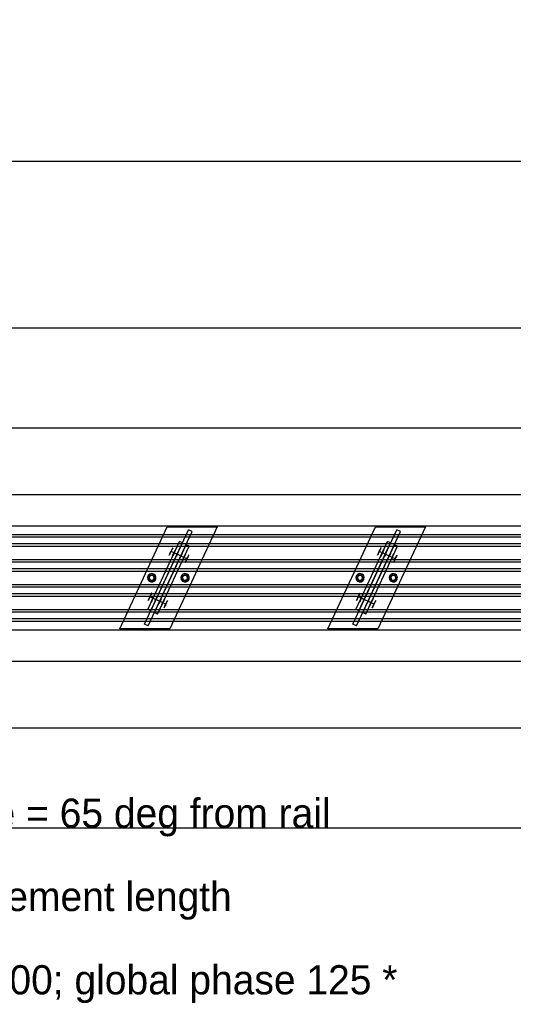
# Model space of a CAD drawing. Header units: millimetres. Extents: x 0 to 5490, y -1212 to 1798.
# Tile 2 of 14: x 696 to 1289, y -1212 to -30. Entities that reach past the tile are written whole.
import ezdxf

# ---------------------------------------------------------------- set-up
doc = ezdxf.new("R2010")
doc.units = ezdxf.units.MM
for name, color, linetype in [('TI-CONTEXT', 8, 'Continuous'), ('TI-PRODUCT', 7, 'Continuous'), ('TI-TEXT', 7, 'Continuous')]:
    doc.layers.add(name, color=color, linetype=linetype)
doc.dimstyles.get("Standard").update_dxf_attribs({"dimtxt": 2.5, "dimasz": 2.5, "dimexe": 1.25, "dimexo": 0.625, "dimtad": 1, "dimtxsty": 'Standard', "dimcen": 2.5, "dimazin": 3, "dimtfac": 1, "dimtmove": 0, "dimatfit": 3, "dimarcsym": 0})

# ---------------------------------------------------------------- blocks, each defined once
blk = doc.blocks.new('_CLOSEDFILLED')
at = {"color": 0, "linetype": 'ByBlock'}
blk.add_solid([(-1, 0.164), (0, 0), (-1, -0.164)], dxfattribs=at)
blk = doc.blocks.new('*D0')
for p, q in [((0, 0), (0, -200)), ((4000, 0), (4000, -200)), ((16, -200), (1916, -200)), ((2084, -200), (3984, -200))]:
    blk.add_line(p, q)
at = {"layer": 'Defpoints'}
for p in [(0, 0), (4000, 0), (0, -200)]:
    blk.add_point(p, dxfattribs=at)
at = {"xscale": 16, "yscale": 16, "rotation": 180}
blk.add_blockref('_CLOSEDFILLED', (0, -200), dxfattribs=at)
at = {"xscale": 16, "yscale": 16}
blk.add_blockref('_CLOSEDFILLED', (4000, -200), dxfattribs=at)
at = {"insert": (2000, -200), "char_height": 28, "attachment_point": 5}
blk.add_mtext('4000 *', dxfattribs=at)

msp = doc.modelspace()

# ---------------------------------------------------------------- linework, layer by layer
at = {"layer": 'TI-CONTEXT'}
for points in [[(0, -400), (4000, -400)], [(0, -400), (4000, -400)], [(0, -520), (4000, -520)], [(0, -600), (4000, -600)], [(0, -800), (4000, -800)], [(0, -880), (4000, -880)], [(0, -1000), (4000, -1000)], [(0, -1000), (4000, -1000)]]:
    msp.add_lwpolyline(points, dxfattribs=at)
at = {"layer": 'TI-PRODUCT'}
for points in [[(0, -637.5), (4000, -637.5)], [(0, -637.5), (4000, -637.5)], [(0, -648), (4000, -648)], [(816.473, -761.176), (873.527, -638.824)], [(816.473, -761.176), (873.527, -638.824)], [(846.321, -755.588), (899.148, -642.299)], [(846.321, -755.588), (899.148, -642.299)], [(850.852, -757.701), (903.679, -644.412)], [(850.852, -757.701), (903.679, -644.412)], [(873.527, -638.824), (933.527, -638.824)], [(873.527, -638.824), (933.527, -638.824)], [(933.527, -638.824), (876.473, -761.176)], [(933.527, -638.824), (876.473, -761.176)], [(903.679, -644.412), (899.148, -642.299)], [(903.679, -644.412), (899.148, -642.299)], [(1066.473, -761.176), (1123.527, -638.824)], [(1066.473, -761.176), (1123.527, -638.824)], [(1096.321, -755.588), (1149.148, -642.299)], [(1096.321, -755.588), (1149.148, -642.299)], [(1100.852, -757.701), (1153.679, -644.412)], [(1100.852, -757.701), (1153.679, -644.412)], [(1123.527, -638.824), (1183.527, -638.824)], [(1123.527, -638.824), (1183.527, -638.824)], [(1183.527, -638.824), (1126.473, -761.176)], [(1183.527, -638.824), (1126.473, -761.176)], [(1153.679, -644.412), (1149.148, -642.299)], [(1153.679, -644.412), (1149.148, -642.299)], [(0, -651), (4000, -651)], [(0, -659), (4000, -659)], [(850.091, -738.037), (888.127, -656.469)], [(850.091, -738.037), (888.127, -656.469)], [(853.716, -739.727), (891.752, -658.16)], [(853.716, -739.727), (891.752, -658.16)], [(858.248, -741.84), (896.284, -660.273)], [(858.248, -741.84), (896.284, -660.273)], [(891.752, -658.16), (888.127, -656.469)], [(891.752, -658.16), (888.127, -656.469)], [(899.909, -661.963), (896.284, -660.273)], [(899.909, -661.963), (896.284, -660.273)], [(1100.091, -738.037), (1138.127, -656.469)], [(1100.091, -738.037), (1138.127, -656.469)], [(1103.716, -739.727), (1141.752, -658.16)], [(1103.716, -739.727), (1141.752, -658.16)], [(1108.248, -741.84), (1146.284, -660.273)], [(1108.248, -741.84), (1146.284, -660.273)], [(1141.752, -658.16), (1138.127, -656.469)], [(1141.752, -658.16), (1138.127, -656.469)], [(1149.909, -661.963), (1146.284, -660.273)], [(1149.909, -661.963), (1146.284, -660.273)], [(0, -662), (4000, -662)], [(861.873, -743.531), (899.909, -661.963)], [(861.873, -743.531), (899.909, -661.963)], [(878.162, -668.373), (879.144, -666.267), (879.901, -664.644), (880.26, -663.875), (880.138, -664.136), (879.564, -665.368), (878.668, -667.289), (877.657, -669.458), (876.761, -671.378), (876.187, -672.61), (876.065, -672.872), (876.423, -672.103), (877.18, -670.479), (878.162, -668.373)], [(881.788, -670.064), (878.162, -668.373)], [(881.788, -670.064), (882.77, -667.958), (883.527, -666.334), (883.885, -665.565), (883.763, -665.827), (883.189, -667.059), (882.293, -668.979), (881.282, -671.148), (880.386, -673.069), (879.812, -674.301), (879.69, -674.562), (880.049, -673.793), (880.806, -672.17), (881.788, -670.064)], [(881.788, -670.064), (882.587, -668.349), (883.133, -667.178), (883.252, -666.924), (882.905, -667.666), (882.204, -669.17), (881.371, -670.957), (880.67, -672.461), (880.323, -673.204), (880.442, -672.949), (880.988, -671.779), (881.788, -670.064)], [(881.788, -670.064), (882.533, -668.466), (882.993, -667.478), (882.993, -667.478), (882.533, -668.466), (881.788, -670.064), (881.042, -671.662), (880.582, -672.65), (880.582, -672.65), (881.042, -671.662), (881.788, -670.064)], [(885.413, -671.754), (881.788, -670.064)], [(893.57, -675.558), (881.788, -670.064)], [(885.413, -671.754), (886.212, -670.039), (886.758, -668.869), (886.877, -668.614), (886.531, -669.357), (885.83, -670.861), (884.996, -672.648), (884.295, -674.152), (883.949, -674.894), (884.067, -674.64), (884.613, -673.469), (885.413, -671.754)], [(885.413, -671.754), (886.212, -670.039), (886.758, -668.869), (886.877, -668.614), (886.531, -669.357), (885.83, -670.861), (884.996, -672.648), (884.295, -674.152), (883.949, -674.894), (884.067, -674.64), (884.613, -673.469), (885.413, -671.754)], [(889.944, -673.867), (885.413, -671.754)], [(889.944, -673.867), (890.744, -672.152), (891.29, -670.982), (891.408, -670.728), (891.062, -671.47), (890.361, -672.974), (889.528, -674.761), (888.826, -676.265), (888.48, -677.007), (888.599, -676.753), (889.145, -675.582), (889.944, -673.867)], [(889.944, -673.867), (890.744, -672.152), (891.29, -670.982), (891.408, -670.728), (891.062, -671.47), (890.361, -672.974), (889.528, -674.761), (888.826, -676.265), (888.48, -677.007), (888.599, -676.753), (889.145, -675.582), (889.944, -673.867)], [(893.57, -675.558), (894.552, -673.452), (895.309, -671.828), (895.667, -671.059), (895.545, -671.321), (894.971, -672.553), (894.075, -674.473), (893.064, -676.642), (892.168, -678.563), (891.594, -679.795), (891.472, -680.056), (891.831, -679.287), (892.588, -677.664), (893.57, -675.558)], [(893.57, -675.558), (894.369, -673.843), (894.915, -672.672), (895.034, -672.418), (894.687, -673.16), (893.986, -674.664), (893.153, -676.451), (892.452, -677.955), (892.105, -678.698), (892.224, -678.443), (892.77, -677.273), (893.57, -675.558)], [(893.57, -675.558), (894.315, -673.96), (894.775, -672.972), (894.775, -672.972), (894.315, -673.96), (893.57, -675.558), (892.824, -677.156), (892.364, -678.144), (892.364, -678.144), (892.824, -677.156), (893.57, -675.558)], [(897.195, -677.248), (898.177, -675.142), (898.934, -673.519), (899.292, -672.75), (899.171, -673.011), (898.596, -674.243), (897.7, -676.164), (896.689, -678.333), (895.794, -680.253), (895.219, -681.485), (895.097, -681.747), (895.456, -680.978), (896.213, -679.354), (897.195, -677.248)], [(1111.873, -743.531), (1149.909, -661.963)], [(1111.873, -743.531), (1149.909, -661.963)], [(1128.162, -668.373), (1129.144, -666.267), (1129.901, -664.644), (1130.26, -663.875), (1130.138, -664.136), (1129.564, -665.368), (1128.668, -667.289), (1127.657, -669.458), (1126.761, -671.378), (1126.187, -672.61), (1126.065, -672.872), (1126.423, -672.103), (1127.18, -670.479), (1128.162, -668.373)], [(1131.788, -670.064), (1128.162, -668.373)], [(1131.788, -670.064), (1132.77, -667.958), (1133.527, -666.334), (1133.885, -665.565), (1133.763, -665.827), (1133.189, -667.059), (1132.293, -668.979), (1131.282, -671.148), (1130.386, -673.069), (1129.812, -674.301), (1129.69, -674.562), (1130.049, -673.793), (1130.806, -672.17), (1131.788, -670.064)], [(1131.788, -670.064), (1132.587, -668.349), (1133.133, -667.178), (1133.252, -666.924), (1132.905, -667.666), (1132.204, -669.17), (1131.371, -670.957), (1130.67, -672.461), (1130.323, -673.204), (1130.442, -672.949), (1130.988, -671.779), (1131.788, -670.064)], [(1131.788, -670.064), (1132.533, -668.466), (1132.993, -667.478), (1132.993, -667.478), (1132.533, -668.466), (1131.788, -670.064), (1131.042, -671.662), (1130.582, -672.65), (1130.582, -672.65), (1131.042, -671.662), (1131.788, -670.064)], [(1135.413, -671.754), (1131.788, -670.064)], [(1143.57, -675.558), (1131.788, -670.064)], [(1135.413, -671.754), (1136.212, -670.039), (1136.758, -668.869), (1136.877, -668.614), (1136.531, -669.357), (1135.83, -670.861), (1134.996, -672.648), (1134.295, -674.152), (1133.949, -674.894), (1134.067, -674.64), (1134.613, -673.469), (1135.413, -671.754)], [(1135.413, -671.754), (1136.212, -670.039), (1136.758, -668.869), (1136.877, -668.614), (1136.531, -669.357), (1135.83, -670.861), (1134.996, -672.648), (1134.295, -674.152), (1133.949, -674.894), (1134.067, -674.64), (1134.613, -673.469), (1135.413, -671.754)], [(1139.944, -673.867), (1135.413, -671.754)], [(1139.944, -673.867), (1140.744, -672.152), (1141.29, -670.982), (1141.408, -670.728), (1141.062, -671.47), (1140.361, -672.974), (1139.528, -674.761), (1138.826, -676.265), (1138.48, -677.007), (1138.599, -676.753), (1139.145, -675.582), (1139.944, -673.867)], [(1139.944, -673.867), (1140.744, -672.152), (1141.29, -670.982), (1141.408, -670.728), (1141.062, -671.47), (1140.361, -672.974), (1139.528, -674.761), (1138.826, -676.265), (1138.48, -677.007), (1138.599, -676.753), (1139.145, -675.582), (1139.944, -673.867)], [(1143.57, -675.558), (1144.552, -673.452), (1145.309, -671.828), (1145.667, -671.059), (1145.545, -671.321), (1144.971, -672.553), (1144.075, -674.473), (1143.064, -676.642), (1142.168, -678.563), (1141.594, -679.795), (1141.472, -680.056), (1141.831, -679.287), (1142.588, -677.664), (1143.57, -675.558)], [(1143.57, -675.558), (1144.369, -673.843), (1144.915, -672.672), (1145.034, -672.418), (1144.687, -673.16), (1143.986, -674.664), (1143.153, -676.451), (1142.452, -677.955), (1142.105, -678.698), (1142.224, -678.443), (1142.77, -677.273), (1143.57, -675.558)], [(1143.57, -675.558), (1144.315, -673.96), (1144.775, -672.972), (1144.775, -672.972), (1144.315, -673.96), (1143.57, -675.558), (1142.824, -677.156), (1142.364, -678.144), (1142.364, -678.144), (1142.824, -677.156), (1143.57, -675.558)], [(1147.195, -677.248), (1148.177, -675.142), (1148.934, -673.519), (1149.292, -672.75), (1149.171, -673.011), (1148.596, -674.243), (1147.7, -676.164), (1146.689, -678.333), (1145.794, -680.253), (1145.219, -681.485), (1145.097, -681.747), (1145.456, -680.978), (1146.213, -679.354), (1147.195, -677.248)], [(0, -678), (4000, -678)], [(0, -681), (4000, -681)], [(893.57, -675.558), (889.944, -673.867)], [(897.195, -677.248), (893.57, -675.558)], [(1143.57, -675.558), (1139.944, -673.867)], [(1147.195, -677.248), (1143.57, -675.558)], [(0, -689), (4000, -689)], [(0, -692), (4000, -692)], [(857.113, -695.468), (854.765, -695.006), (852.471, -695.687), (850.756, -697.356), (850.014, -699.631), (850.413, -701.991), (851.864, -703.894), (854.033, -704.906), (856.423, -704.793), (858.488, -703.583), (859.753, -701.551), (859.93, -699.165), (858.977, -696.97), (857.113, -695.468)], [(857.113, -695.468), (854.765, -695.006), (852.471, -695.687), (850.756, -697.356), (850.014, -699.631), (850.413, -701.991), (851.864, -703.894), (854.033, -704.906), (856.423, -704.793), (858.488, -703.583), (859.753, -701.551), (859.93, -699.165), (858.977, -696.97), (857.113, -695.468)], [(856.479, -696.828), (854.529, -696.532), (852.729, -697.337), (851.65, -698.987), (851.634, -700.959), (852.687, -702.627), (854.474, -703.46), (856.429, -703.195), (857.929, -701.916), (858.5, -700.028), (857.959, -698.131), (856.479, -696.828)], [(856.479, -696.828), (854.529, -696.532), (852.729, -697.337), (851.65, -698.987), (851.634, -700.959), (852.687, -702.627), (854.474, -703.46), (856.429, -703.195), (857.929, -701.916), (858.5, -700.028), (857.959, -698.131), (856.479, -696.828)], [(856.479, -696.828), (854.529, -696.532), (852.729, -697.337), (851.65, -698.987), (851.634, -700.959), (852.687, -702.627), (854.474, -703.46), (856.429, -703.195), (857.929, -701.916), (858.5, -700.028), (857.959, -698.131), (856.479, -696.828)], [(856.479, -696.828), (854.529, -696.532), (852.729, -697.337), (851.65, -698.987), (851.634, -700.959), (852.687, -702.627), (854.474, -703.46), (856.429, -703.195), (857.929, -701.916), (858.5, -700.028), (857.959, -698.131), (856.479, -696.828)], [(856.268, -697.281), (854.428, -697.055), (852.806, -697.954), (852.022, -699.634), (852.376, -701.454), (853.732, -702.719), (855.572, -702.945), (857.194, -702.046), (857.978, -700.366), (857.624, -698.546), (856.268, -697.281)], [(856.268, -697.281), (854.428, -697.055), (852.806, -697.954), (852.022, -699.634), (852.376, -701.454), (853.732, -702.719), (855.572, -702.945), (857.194, -702.046), (857.978, -700.366), (857.624, -698.546), (856.268, -697.281)], [(897.113, -695.468), (894.765, -695.006), (892.471, -695.687), (890.756, -697.356), (890.014, -699.631), (890.413, -701.991), (891.864, -703.894), (894.033, -704.906), (896.423, -704.793), (898.488, -703.583), (899.753, -701.551), (899.93, -699.165), (898.977, -696.97), (897.113, -695.468)], [(897.113, -695.468), (894.765, -695.006), (892.471, -695.687), (890.756, -697.356), (890.014, -699.631), (890.413, -701.991), (891.864, -703.894), (894.033, -704.906), (896.423, -704.793), (898.488, -703.583), (899.753, -701.551), (899.93, -699.165), (898.977, -696.97), (897.113, -695.468)], [(896.479, -696.828), (894.529, -696.532), (892.729, -697.337), (891.65, -698.987), (891.634, -700.959), (892.687, -702.627), (894.474, -703.46), (896.429, -703.195), (897.929, -701.916), (898.5, -700.028), (897.959, -698.131), (896.479, -696.828)], [(896.479, -696.828), (894.529, -696.532), (892.729, -697.337), (891.65, -698.987), (891.634, -700.959), (892.687, -702.627), (894.474, -703.46), (896.429, -703.195), (897.929, -701.916), (898.5, -700.028), (897.959, -698.131), (896.479, -696.828)], [(896.479, -696.828), (894.529, -696.532), (892.729, -697.337), (891.65, -698.987), (891.634, -700.959), (892.687, -702.627), (894.474, -703.46), (896.429, -703.195), (897.929, -701.916), (898.5, -700.028), (897.959, -698.131), (896.479, -696.828)], [(896.479, -696.828), (894.529, -696.532), (892.729, -697.337), (891.65, -698.987), (891.634, -700.959), (892.687, -702.627), (894.474, -703.46), (896.429, -703.195), (897.929, -701.916), (898.5, -700.028), (897.959, -698.131), (896.479, -696.828)], [(896.268, -697.281), (894.428, -697.055), (892.806, -697.954), (892.022, -699.634), (892.376, -701.454), (893.732, -702.719), (895.572, -702.945), (897.194, -702.046), (897.978, -700.366), (897.624, -698.546), (896.268, -697.281)], [(896.268, -697.281), (894.428, -697.055), (892.806, -697.954), (892.022, -699.634), (892.376, -701.454), (893.732, -702.719), (895.572, -702.945), (897.194, -702.046), (897.978, -700.366), (897.624, -698.546), (896.268, -697.281)], [(1107.113, -695.468), (1104.765, -695.006), (1102.471, -695.687), (1100.756, -697.356), (1100.014, -699.631), (1100.413, -701.991), (1101.864, -703.894), (1104.033, -704.906), (1106.423, -704.793), (1108.488, -703.583), (1109.753, -701.551), (1109.93, -699.165), (1108.977, -696.97), (1107.113, -695.468)], [(1107.113, -695.468), (1104.765, -695.006), (1102.471, -695.687), (1100.756, -697.356), (1100.014, -699.631), (1100.413, -701.991), (1101.864, -703.894), (1104.033, -704.906), (1106.423, -704.793), (1108.488, -703.583), (1109.753, -701.551), (1109.93, -699.165), (1108.977, -696.97), (1107.113, -695.468)], [(1106.479, -696.828), (1104.529, -696.532), (1102.729, -697.337), (1101.65, -698.987), (1101.634, -700.959), (1102.687, -702.627), (1104.474, -703.46), (1106.429, -703.195), (1107.929, -701.916), (1108.5, -700.028), (1107.959, -698.131), (1106.479, -696.828)], [(1106.479, -696.828), (1104.529, -696.532), (1102.729, -697.337), (1101.65, -698.987), (1101.634, -700.959), (1102.687, -702.627), (1104.474, -703.46), (1106.429, -703.195), (1107.929, -701.916), (1108.5, -700.028), (1107.959, -698.131), (1106.479, -696.828)], [(1106.479, -696.828), (1104.529, -696.532), (1102.729, -697.337), (1101.65, -698.987), (1101.634, -700.959), (1102.687, -702.627), (1104.474, -703.46), (1106.429, -703.195), (1107.929, -701.916), (1108.5, -700.028), (1107.959, -698.131), (1106.479, -696.828)], [(1106.479, -696.828), (1104.529, -696.532), (1102.729, -697.337), (1101.65, -698.987), (1101.634, -700.959), (1102.687, -702.627), (1104.474, -703.46), (1106.429, -703.195), (1107.929, -701.916), (1108.5, -700.028), (1107.959, -698.131), (1106.479, -696.828)], [(1106.268, -697.281), (1104.428, -697.055), (1102.806, -697.954), (1102.022, -699.634), (1102.376, -701.454), (1103.732, -702.719), (1105.572, -702.945), (1107.194, -702.046), (1107.978, -700.366), (1107.624, -698.546), (1106.268, -697.281)], [(1106.268, -697.281), (1104.428, -697.055), (1102.806, -697.954), (1102.022, -699.634), (1102.376, -701.454), (1103.732, -702.719), (1105.572, -702.945), (1107.194, -702.046), (1107.978, -700.366), (1107.624, -698.546), (1106.268, -697.281)], [(1147.113, -695.468), (1144.765, -695.006), (1142.471, -695.687), (1140.756, -697.356), (1140.014, -699.631), (1140.413, -701.991), (1141.864, -703.894), (1144.033, -704.906), (1146.423, -704.793), (1148.488, -703.583), (1149.753, -701.551), (1149.93, -699.165), (1148.977, -696.97), (1147.113, -695.468)], [(1147.113, -695.468), (1144.765, -695.006), (1142.471, -695.687), (1140.756, -697.356), (1140.014, -699.631), (1140.413, -701.991), (1141.864, -703.894), (1144.033, -704.906), (1146.423, -704.793), (1148.488, -703.583), (1149.753, -701.551), (1149.93, -699.165), (1148.977, -696.97), (1147.113, -695.468)], [(1146.479, -696.828), (1144.529, -696.532), (1142.729, -697.337), (1141.65, -698.987), (1141.634, -700.959), (1142.687, -702.627), (1144.474, -703.46), (1146.429, -703.195), (1147.929, -701.916), (1148.5, -700.028), (1147.959, -698.131), (1146.479, -696.828)], [(1146.479, -696.828), (1144.529, -696.532), (1142.729, -697.337), (1141.65, -698.987), (1141.634, -700.959), (1142.687, -702.627), (1144.474, -703.46), (1146.429, -703.195), (1147.929, -701.916), (1148.5, -700.028), (1147.959, -698.131), (1146.479, -696.828)], [(1146.479, -696.828), (1144.529, -696.532), (1142.729, -697.337), (1141.65, -698.987), (1141.634, -700.959), (1142.687, -702.627), (1144.474, -703.46), (1146.429, -703.195), (1147.929, -701.916), (1148.5, -700.028), (1147.959, -698.131), (1146.479, -696.828)], [(1146.479, -696.828), (1144.529, -696.532), (1142.729, -697.337), (1141.65, -698.987), (1141.634, -700.959), (1142.687, -702.627), (1144.474, -703.46), (1146.429, -703.195), (1147.929, -701.916), (1148.5, -700.028), (1147.959, -698.131), (1146.479, -696.828)], [(1146.268, -697.281), (1144.428, -697.055), (1142.806, -697.954), (1142.022, -699.634), (1142.376, -701.454), (1143.732, -702.719), (1145.572, -702.945), (1147.194, -702.046), (1147.978, -700.366), (1147.624, -698.546), (1146.268, -697.281)], [(1146.268, -697.281), (1144.428, -697.055), (1142.806, -697.954), (1142.022, -699.634), (1142.376, -701.454), (1143.732, -702.719), (1145.572, -702.945), (1147.194, -702.046), (1147.978, -700.366), (1147.624, -698.546), (1146.268, -697.281)], [(0, -708), (4000, -708)], [(0, -711), (4000, -711)], [(0, -719), (4000, -719)], [(852.805, -722.752), (853.787, -720.646), (854.544, -719.022), (854.903, -718.253), (854.781, -718.515), (854.206, -719.747), (853.311, -721.667), (852.3, -723.836), (851.404, -725.757), (850.829, -726.989), (850.708, -727.25), (851.066, -726.481), (851.823, -724.858), (852.805, -722.752)], [(856.43, -724.442), (857.412, -722.336), (858.169, -720.713), (858.528, -719.944), (858.406, -720.205), (857.832, -721.437), (856.936, -723.358), (855.925, -725.527), (855.029, -727.447), (854.455, -728.679), (854.333, -728.941), (854.691, -728.172), (855.448, -726.548), (856.43, -724.442)], [(1102.805, -722.752), (1103.787, -720.646), (1104.544, -719.022), (1104.903, -718.253), (1104.781, -718.515), (1104.206, -719.747), (1103.311, -721.667), (1102.3, -723.836), (1101.404, -725.757), (1100.829, -726.989), (1100.708, -727.25), (1101.066, -726.481), (1101.823, -724.858), (1102.805, -722.752)], [(1106.43, -724.442), (1107.412, -722.336), (1108.169, -720.713), (1108.528, -719.944), (1108.406, -720.205), (1107.832, -721.437), (1106.936, -723.358), (1105.925, -725.527), (1105.029, -727.447), (1104.455, -728.679), (1104.333, -728.941), (1104.691, -728.172), (1105.448, -726.548), (1106.43, -724.442)], [(0, -722), (4000, -722)], [(856.43, -724.442), (852.805, -722.752)], [(856.43, -724.442), (857.23, -722.727), (857.776, -721.557), (857.895, -721.302), (857.548, -722.045), (856.847, -723.549), (856.014, -725.336), (855.313, -726.84), (854.966, -727.582), (855.085, -727.328), (855.631, -726.157), (856.43, -724.442)], [(856.43, -724.442), (857.176, -722.844), (857.636, -721.856), (857.636, -721.856), (857.176, -722.844), (856.43, -724.442), (855.685, -726.04), (855.225, -727.028), (855.225, -727.028), (855.685, -726.04), (856.43, -724.442)], [(860.056, -726.133), (856.43, -724.442)], [(868.212, -729.936), (856.43, -724.442)], [(860.056, -726.133), (860.855, -724.418), (861.401, -723.247), (861.52, -722.993), (861.174, -723.735), (860.472, -725.239), (859.639, -727.026), (858.938, -728.53), (858.592, -729.272), (858.71, -729.018), (859.256, -727.848), (860.056, -726.133)], [(860.056, -726.133), (860.855, -724.418), (861.401, -723.247), (861.52, -722.993), (861.174, -723.735), (860.472, -725.239), (859.639, -727.026), (858.938, -728.53), (858.592, -729.272), (858.71, -729.018), (859.256, -727.848), (860.056, -726.133)], [(864.587, -728.246), (860.056, -726.133)], [(864.587, -728.246), (865.387, -726.531), (865.933, -725.36), (866.051, -725.106), (865.705, -725.848), (865.004, -727.352), (864.17, -729.139), (863.469, -730.643), (863.123, -731.386), (863.242, -731.131), (863.788, -729.961), (864.587, -728.246)], [(864.587, -728.246), (865.387, -726.531), (865.933, -725.36), (866.051, -725.106), (865.705, -725.848), (865.004, -727.352), (864.17, -729.139), (863.469, -730.643), (863.123, -731.386), (863.242, -731.131), (863.788, -729.961), (864.587, -728.246)], [(868.212, -729.936), (864.587, -728.246)], [(868.212, -729.936), (869.194, -727.83), (869.951, -726.207), (870.31, -725.438), (870.188, -725.699), (869.614, -726.931), (868.718, -728.852), (867.707, -731.021), (866.811, -732.941), (866.237, -734.173), (866.115, -734.435), (866.473, -733.666), (867.23, -732.042), (868.212, -729.936)], [(868.212, -729.936), (869.012, -728.221), (869.558, -727.051), (869.677, -726.796), (869.33, -727.539), (868.629, -729.043), (867.796, -730.83), (867.095, -732.334), (866.748, -733.076), (866.867, -732.822), (867.413, -731.651), (868.212, -729.936)], [(868.212, -729.936), (868.958, -728.338), (869.418, -727.35), (869.418, -727.35), (868.958, -728.338), (868.212, -729.936), (867.467, -731.534), (867.007, -732.522), (867.007, -732.522), (867.467, -731.534), (868.212, -729.936)], [(871.838, -731.627), (868.212, -729.936)], [(871.838, -731.627), (872.82, -729.521), (873.577, -727.897), (873.935, -727.128), (873.813, -727.39), (873.239, -728.622), (872.343, -730.542), (871.332, -732.711), (870.436, -734.632), (869.862, -735.864), (869.74, -736.125), (870.099, -735.356), (870.856, -733.733), (871.838, -731.627)], [(1106.43, -724.442), (1102.805, -722.752)], [(1106.43, -724.442), (1107.23, -722.727), (1107.776, -721.557), (1107.895, -721.302), (1107.548, -722.045), (1106.847, -723.549), (1106.014, -725.336), (1105.313, -726.84), (1104.966, -727.582), (1105.085, -727.328), (1105.631, -726.157), (1106.43, -724.442)], [(1106.43, -724.442), (1107.176, -722.844), (1107.636, -721.856), (1107.636, -721.856), (1107.176, -722.844), (1106.43, -724.442), (1105.685, -726.04), (1105.225, -727.028), (1105.225, -727.028), (1105.685, -726.04), (1106.43, -724.442)], [(1110.056, -726.133), (1106.43, -724.442)], [(1118.212, -729.936), (1106.43, -724.442)], [(1110.056, -726.133), (1110.855, -724.418), (1111.401, -723.247), (1111.52, -722.993), (1111.174, -723.735), (1110.472, -725.239), (1109.639, -727.026), (1108.938, -728.53), (1108.592, -729.272), (1108.71, -729.018), (1109.256, -727.848), (1110.056, -726.133)], [(1110.056, -726.133), (1110.855, -724.418), (1111.401, -723.247), (1111.52, -722.993), (1111.174, -723.735), (1110.472, -725.239), (1109.639, -727.026), (1108.938, -728.53), (1108.592, -729.272), (1108.71, -729.018), (1109.256, -727.848), (1110.056, -726.133)], [(1114.587, -728.246), (1110.056, -726.133)], [(1114.587, -728.246), (1115.387, -726.531), (1115.933, -725.36), (1116.051, -725.106), (1115.705, -725.848), (1115.004, -727.352), (1114.17, -729.139), (1113.469, -730.643), (1113.123, -731.386), (1113.242, -731.131), (1113.788, -729.961), (1114.587, -728.246)], [(1114.587, -728.246), (1115.387, -726.531), (1115.933, -725.36), (1116.051, -725.106), (1115.705, -725.848), (1115.004, -727.352), (1114.17, -729.139), (1113.469, -730.643), (1113.123, -731.386), (1113.242, -731.131), (1113.788, -729.961), (1114.587, -728.246)], [(1118.212, -729.936), (1114.587, -728.246)], [(1118.212, -729.936), (1119.194, -727.83), (1119.951, -726.207), (1120.31, -725.438), (1120.188, -725.699), (1119.614, -726.931), (1118.718, -728.852), (1117.707, -731.021), (1116.811, -732.941), (1116.237, -734.173), (1116.115, -734.435), (1116.473, -733.666), (1117.23, -732.042), (1118.212, -729.936)], [(1118.212, -729.936), (1119.012, -728.221), (1119.558, -727.051), (1119.677, -726.796), (1119.33, -727.539), (1118.629, -729.043), (1117.796, -730.83), (1117.095, -732.334), (1116.748, -733.076), (1116.867, -732.822), (1117.413, -731.651), (1118.212, -729.936)], [(1118.212, -729.936), (1118.958, -728.338), (1119.418, -727.35), (1119.418, -727.35), (1118.958, -728.338), (1118.212, -729.936), (1117.467, -731.534), (1117.007, -732.522), (1117.007, -732.522), (1117.467, -731.534), (1118.212, -729.936)], [(1121.838, -731.627), (1118.212, -729.936)], [(1121.838, -731.627), (1122.82, -729.521), (1123.577, -727.897), (1123.935, -727.128), (1123.813, -727.39), (1123.239, -728.622), (1122.343, -730.542), (1121.332, -732.711), (1120.436, -734.632), (1119.862, -735.864), (1119.74, -736.125), (1120.099, -735.356), (1120.856, -733.733), (1121.838, -731.627)], [(0, -738), (4000, -738)], [(0, -741), (4000, -741)], [(853.716, -739.727), (850.091, -738.037)], [(853.716, -739.727), (850.091, -738.037)], [(861.873, -743.531), (858.248, -741.84)], [(861.873, -743.531), (858.248, -741.84)], [(1103.716, -739.727), (1100.091, -738.037)], [(1103.716, -739.727), (1100.091, -738.037)], [(1111.873, -743.531), (1108.248, -741.84)], [(1111.873, -743.531), (1108.248, -741.84)], [(0, -749), (4000, -749)], [(0, -752), (4000, -752)], [(850.852, -757.701), (846.321, -755.588)], [(850.852, -757.701), (846.321, -755.588)], [(1100.852, -757.701), (1096.321, -755.588)], [(1100.852, -757.701), (1096.321, -755.588)], [(0, -762.5), (4000, -762.5)], [(0, -762.5), (4000, -762.5)], [(876.473, -761.176), (816.473, -761.176)], [(876.473, -761.176), (816.473, -761.176)], [(1126.473, -761.176), (1066.473, -761.176)], [(1126.473, -761.176), (1066.473, -761.176)]]:
    msp.add_lwpolyline(points, dxfattribs=at)

# ---------------------------------------------------------------- texts
at = {"layer": 'TI-TEXT'}
for s, p in [('250 C/C | 25 deg from transverse = 65 deg from rail', (0, -1000)), ('Module length 4000 * = barrier element length', (0, -1100)), ('70 x 150 BOTH FACES every 2500; global phase 125 *', (0, -1200))]:
    msp.add_text(s, height=35, dxfattribs=at).set_placement(p)

# ---------------------------------------------------------------- dimensions: what is measured, and where the dimension line sits
dim = msp.add_linear_dim(base=(0, -200), p1=(0, 0), p2=(4000, 0), text='<> *', dimstyle='Standard', override={"dimtxt": 28, "dimasz": 16, "dimgap": 10})
dim.commit()
dim.dimension.update_dxf_attribs({"geometry": '*D0', "text_midpoint": (2000, -200)})

doc.saveas('drawing.dxf')
